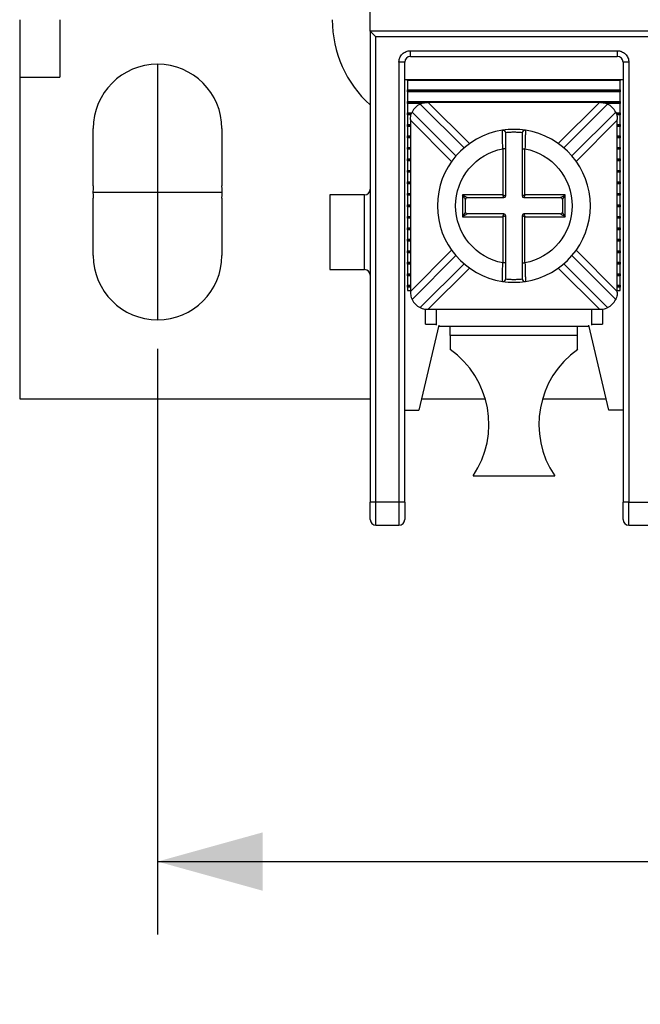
# Model space of a CAD drawing. Header units: inches. Extents: x 0 to 17, y 0 to 11.
# Tile 6 of 24: x 2.4 to 3.5, y 5.4 to 7.1. Entities that reach past the tile are written whole.
import ezdxf

# ---------------------------------------------------------------- set-up
doc = ezdxf.new("R2010")
doc.units = ezdxf.units.IN
doc.header["$MEASUREMENT"] = 0
doc.linetypes.add('SLD-Center', pattern=[0.75, 0.6, -0.05, 0.05, -0.05])
doc.linetypes.add('SLD-Solid', pattern=[0])
doc.layers.add('CENTER', color=40, linetype='SLD-Center')
doc.layers.add('DIMENSIONS', color=140, linetype='SLD-Solid', lineweight=25)
doc.styles.add('SLDTEXTSTYLE0', font='GOTHIC.TTF', dxfattribs={"width": 0.913})
doc.dimstyles.new('SLDDIMSTYLE0', dxfattribs={"dimtxt": 0.15, "dimasz": 0.18, "dimexe": 0, "dimexo": 0.0625, "dimgap": 0.0375, "dimtad": 0, "dimtih": 1, "dimtoh": 1, "dimrnd": 1e-09, "dimzin": 12, "dimdsep": 46, "dimtxsty": 'SLDTEXTSTYLE0', "dimsah": 1, "dimcen": 0.09, "dimadec": 0, "dimazin": 3, "dimtfac": 1, "dimtofl": 0, "dimtmove": 0, "dimatfit": 3, "dimfxl": 0, "dimfrac": 2, "dimtolj": 1, "dimtzin": 12, "dimarcsym": 0})

# ---------------------------------------------------------------- blocks, each defined once
blk = doc.blocks.new('_D_3')
at = {"layer": 'DIMENSIONS'}
for p, q in [((2.6761, 6.4945), (2.6761, 5.4913)), ((5.1958, 6.4945), (5.1958, 5.4913)), ((2.6761, 5.6163), (3.5648, 5.6163)), ((3.742, 5.6151), (3.6963, 5.6151)), ((3.6963, 5.6151), (3.6963, 5.377)), ((4.1299, 5.6151), (4.1756, 5.6151)), ((4.1756, 5.6151), (4.1756, 5.377)), ((5.1958, 5.6163), (4.3072, 5.6163)), ((3.6963, 5.377), (3.742, 5.377)), ((4.1756, 5.377), (4.1299, 5.377))]:
    blk.add_line(p, q, dxfattribs=at)
for points in [[(2.6761, 5.6163), (2.8561, 5.5663), (2.8561, 5.6663)], [(5.1958, 5.6163), (5.0158, 5.6663), (5.0158, 5.5663)]]:
    blk.add_solid(points, dxfattribs=at)
at = {"layer": 'DIMENSIONS', "char_height": 0.15, "attachment_point": 1, "style": 'SLDTEXTSTYLE0'}
for s, insert in [('2.52', (3.742, 5.8372)), ('64.0', (3.742, 5.5686))]:
    blk.add_mtext(s, dxfattribs=dict(at, insert=insert))

msp = doc.modelspace()

# ---------------------------------------------------------------- linework, layer by layer
for p, q in [((3.0403, 7.039), (3.0403, 7.0784)), ((2.4399, 7.0587), (2.4399, 6.9603)), ((2.5088, 7.0587), (2.5088, 6.9603)), ((3.0403, 7.039), (3.0403, 6.2319)), ((4.8317, 7.039), (3.0403, 7.039)), ((3.0502, 6.2319), (3.0502, 7.0292)), ((4.8218, 7.0292), (3.0502, 7.0292)), ((3.1092, 7.0055), (3.4635, 7.0055)), ((3.1092, 6.9957), (3.1092, 7.0055)), ((3.4635, 7.0055), (3.4635, 6.9957)), ((3.0895, 6.9858), (3.0895, 6.2319)), ((3.0994, 6.9858), (3.0895, 6.9858)), ((3.0994, 6.2319), (3.0994, 6.9858)), ((3.1092, 6.9957), (3.4635, 6.9957)), ((3.4734, 6.9858), (3.4734, 6.2319)), ((3.4832, 6.9858), (3.4734, 6.9858)), ((3.4832, 6.9858), (3.4832, 6.2319)), ((2.4399, 6.9603), (2.4399, 6.4091)), ((2.4399, 6.9603), (2.5088, 6.9603)), ((3.0994, 6.9563), (3.4734, 6.9563)), ((3.1043, 6.9547), (3.1043, 6.9563)), ((3.4685, 6.9547), (3.1043, 6.9547)), ((3.1043, 6.9547), (3.1043, 6.9383)), ((3.4685, 6.9563), (3.4685, 6.9547)), ((3.4685, 6.9383), (3.4685, 6.9547)), ((3.1043, 6.9383), (3.4685, 6.9383)), ((3.1043, 6.9366), (3.1043, 6.9383)), ((3.4685, 6.9366), (3.1043, 6.9366)), ((3.1043, 6.935), (3.1043, 6.9366)), ((3.4685, 6.935), (3.1043, 6.935)), ((3.1043, 6.935), (3.1043, 6.9186)), ((3.4685, 6.9383), (3.4685, 6.9366)), ((3.4685, 6.9366), (3.4685, 6.935)), ((3.4685, 6.9186), (3.4685, 6.935)), ((3.1043, 6.9186), (3.4685, 6.9186)), ((3.1043, 6.9169), (3.1043, 6.9186)), ((3.1382, 6.9169), (3.1043, 6.9169)), ((3.1043, 6.9153), (3.1043, 6.9169)), ((3.1398, 6.9169), (3.1382, 6.9169)), ((3.4329, 6.9169), (3.1398, 6.9169)), ((3.1398, 6.9169), (3.2103, 6.8465)), ((3.3624, 6.8465), (3.4329, 6.9169)), ((3.4345, 6.9169), (3.4329, 6.9169)), ((3.4685, 6.9169), (3.4345, 6.9169)), ((3.4685, 6.9186), (3.4685, 6.9169)), ((3.4685, 6.9169), (3.4685, 6.9153)), ((3.1287, 6.9153), (3.1043, 6.9153)), ((3.1043, 6.9153), (3.1043, 6.8989)), ((3.1871, 6.8252), (3.112, 6.9003)), ((3.1259, 6.9142), (3.201, 6.8391)), ((3.3718, 6.8391), (3.4469, 6.9142)), ((3.4608, 6.9003), (3.3857, 6.8252)), ((3.4685, 6.9153), (3.444, 6.9153)), ((3.4685, 6.8989), (3.4685, 6.9153)), ((3.1043, 6.8989), (3.1114, 6.8989)), ((3.1043, 6.8973), (3.1043, 6.8989)), ((3.1043, 6.8973), (3.1108, 6.8973)), ((3.1043, 6.8956), (3.1043, 6.8973)), ((3.1103, 6.8956), (3.1043, 6.8956)), ((3.1043, 6.8956), (3.1043, 6.8792)), ((3.1092, 6.8879), (3.1092, 6.8863)), ((3.1092, 6.8863), (3.1092, 6.5932)), ((3.1797, 6.8158), (3.1092, 6.8863)), ((3.4635, 6.8863), (3.393, 6.8158)), ((3.4614, 6.8989), (3.4685, 6.8989)), ((3.462, 6.8973), (3.4685, 6.8973)), ((3.4685, 6.8956), (3.4625, 6.8956)), ((3.4635, 6.8863), (3.4635, 6.8879)), ((3.4635, 6.5932), (3.4635, 6.8863)), ((3.4685, 6.8989), (3.4685, 6.8973)), ((3.4685, 6.8973), (3.4685, 6.8956)), ((3.4685, 6.8792), (3.4685, 6.8956)), ((2.5659, 6.7739), (2.5659, 6.8721)), ((2.7864, 6.8721), (2.7864, 6.7739)), ((3.1043, 6.8792), (3.1092, 6.8792)), ((3.1043, 6.8776), (3.1043, 6.8792)), ((3.1043, 6.8776), (3.1092, 6.8776)), ((3.1043, 6.8759), (3.1043, 6.8776)), ((3.1092, 6.8759), (3.1043, 6.8759)), ((3.1043, 6.8759), (3.1043, 6.8595)), ((3.2666, 6.8681), (3.2666, 6.8693)), ((3.3061, 6.8693), (3.3061, 6.8681)), ((3.4635, 6.8792), (3.4685, 6.8792)), ((3.4635, 6.8776), (3.4685, 6.8776)), ((3.4685, 6.8759), (3.4635, 6.8759)), ((3.4685, 6.8792), (3.4685, 6.8776)), ((3.4685, 6.8776), (3.4685, 6.8759)), ((3.4685, 6.8595), (3.4685, 6.8759)), ((3.1043, 6.8595), (3.1092, 6.8595)), ((3.1043, 6.8579), (3.1043, 6.8595)), ((3.1043, 6.8579), (3.1092, 6.8579)), ((3.1043, 6.8563), (3.1043, 6.8579)), ((3.1092, 6.8563), (3.1043, 6.8563)), ((3.1043, 6.8563), (3.1043, 6.8398)), ((3.4635, 6.8595), (3.4685, 6.8595)), ((3.4635, 6.8579), (3.4685, 6.8579)), ((3.4685, 6.8563), (3.4635, 6.8563)), ((3.4685, 6.8595), (3.4685, 6.8579)), ((3.4685, 6.8579), (3.4685, 6.8563)), ((3.4685, 6.8398), (3.4685, 6.8563)), ((3.1043, 6.8398), (3.1092, 6.8398)), ((3.1043, 6.8382), (3.1043, 6.8398)), ((3.1043, 6.8382), (3.1092, 6.8382)), ((3.1043, 6.8366), (3.1043, 6.8382)), ((3.1043, 6.8366), (3.1043, 6.8202)), ((3.1092, 6.8366), (3.1043, 6.8366)), ((3.2674, 6.8377), (3.2674, 6.7588)), ((3.2724, 6.8377), (3.2674, 6.8377)), ((3.2724, 6.7568), (3.2724, 6.8377)), ((3.3004, 6.8377), (3.3054, 6.8377)), ((3.3004, 6.8377), (3.3004, 6.7568)), ((3.3054, 6.7588), (3.3054, 6.8377)), ((3.4635, 6.8398), (3.4685, 6.8398)), ((3.4635, 6.8382), (3.4685, 6.8382)), ((3.4685, 6.8366), (3.4635, 6.8366)), ((3.4685, 6.8398), (3.4685, 6.8382)), ((3.4685, 6.8382), (3.4685, 6.8366)), ((3.4685, 6.8202), (3.4685, 6.8366)), ((3.1043, 6.8185), (3.1043, 6.8202)), ((3.1043, 6.8202), (3.1092, 6.8202)), ((3.1043, 6.8169), (3.1043, 6.8185)), ((3.1043, 6.8185), (3.1092, 6.8185)), ((3.1092, 6.8169), (3.1043, 6.8169)), ((3.1043, 6.8169), (3.1043, 6.8005)), ((3.4635, 6.8202), (3.4685, 6.8202)), ((3.4635, 6.8185), (3.4685, 6.8185)), ((3.4685, 6.8169), (3.4635, 6.8169)), ((3.4685, 6.8202), (3.4685, 6.8185)), ((3.4685, 6.8185), (3.4685, 6.8169)), ((3.4685, 6.8005), (3.4685, 6.8169)), ((3.1043, 6.7988), (3.1043, 6.8005)), ((3.1043, 6.8005), (3.1092, 6.8005)), ((3.1043, 6.7972), (3.1043, 6.7988)), ((3.1092, 6.7988), (3.1043, 6.7988)), ((3.4635, 6.8005), (3.4685, 6.8005)), ((3.4685, 6.7988), (3.4635, 6.7988)), ((3.4685, 6.8005), (3.4685, 6.7988)), ((3.4685, 6.7988), (3.4685, 6.7972)), ((3.1092, 6.7972), (3.1043, 6.7972)), ((3.1043, 6.7972), (3.1043, 6.7808)), ((3.4685, 6.7972), (3.4635, 6.7972)), ((3.4685, 6.7808), (3.4685, 6.7972)), ((3.1043, 6.7792), (3.1043, 6.7808)), ((3.1043, 6.7808), (3.1092, 6.7808)), ((3.1043, 6.7775), (3.1043, 6.7792)), ((3.1092, 6.7792), (3.1043, 6.7792)), ((3.1092, 6.7775), (3.1043, 6.7775)), ((3.1043, 6.7775), (3.1043, 6.7611)), ((3.4635, 6.7808), (3.4685, 6.7808)), ((3.4685, 6.7792), (3.4635, 6.7792)), ((3.4685, 6.7775), (3.4635, 6.7775)), ((3.4685, 6.7808), (3.4685, 6.7792)), ((3.4685, 6.7792), (3.4685, 6.7775)), ((3.4685, 6.7611), (3.4685, 6.7775)), ((2.5659, 6.6547), (2.5659, 6.7529)), ((2.7864, 6.7529), (2.7864, 6.6547)), ((3.0305, 6.7585), (2.9714, 6.7585)), ((2.9714, 6.7585), (2.9714, 6.6305)), ((3.0305, 6.6305), (3.0305, 6.7585)), ((3.1043, 6.7595), (3.1043, 6.7611)), ((3.1043, 6.7611), (3.1092, 6.7611)), ((3.1043, 6.7578), (3.1043, 6.7595)), ((3.1092, 6.7595), (3.1043, 6.7595)), ((3.1092, 6.7578), (3.1043, 6.7578)), ((3.1043, 6.7578), (3.1043, 6.7414)), ((3.2674, 6.7588), (3.1984, 6.7588)), ((3.1984, 6.7588), (3.1984, 6.7208)), ((3.2034, 6.7288), (3.2034, 6.7508)), ((3.2064, 6.7538), (3.2694, 6.7538)), ((3.3034, 6.7538), (3.3664, 6.7538)), ((3.3744, 6.7588), (3.3054, 6.7588)), ((3.3694, 6.7508), (3.3694, 6.7288)), ((3.3744, 6.7208), (3.3744, 6.7588)), ((3.4635, 6.7611), (3.4685, 6.7611)), ((3.4685, 6.7595), (3.4635, 6.7595)), ((3.4685, 6.7578), (3.4635, 6.7578)), ((3.4685, 6.7611), (3.4685, 6.7595)), ((3.4685, 6.7595), (3.4685, 6.7578)), ((3.4685, 6.7414), (3.4685, 6.7578)), ((3.1043, 6.7398), (3.1043, 6.7414)), ((3.1043, 6.7414), (3.1092, 6.7414)), ((3.1043, 6.7382), (3.1043, 6.7398)), ((3.1092, 6.7398), (3.1043, 6.7398)), ((3.1092, 6.7382), (3.1043, 6.7382)), ((3.1043, 6.7382), (3.1043, 6.7217)), ((3.4635, 6.7414), (3.4685, 6.7414)), ((3.4685, 6.7398), (3.4635, 6.7398)), ((3.4685, 6.7382), (3.4635, 6.7382)), ((3.4685, 6.7414), (3.4685, 6.7398)), ((3.4685, 6.7398), (3.4685, 6.7382)), ((3.4685, 6.7217), (3.4685, 6.7382)), ((3.1043, 6.7201), (3.1043, 6.7217)), ((3.1043, 6.7217), (3.1092, 6.7217)), ((3.1092, 6.7201), (3.1043, 6.7201)), ((3.1043, 6.7185), (3.1043, 6.7201)), ((3.1092, 6.7185), (3.1043, 6.7185)), ((3.1043, 6.7185), (3.1043, 6.702)), ((3.1984, 6.7208), (3.2674, 6.7208)), ((3.2694, 6.7258), (3.2064, 6.7258)), ((3.2674, 6.7208), (3.2674, 6.6419)), ((3.2724, 6.6419), (3.2724, 6.7228)), ((3.3004, 6.7228), (3.3004, 6.6419)), ((3.3664, 6.7258), (3.3034, 6.7258)), ((3.3054, 6.6419), (3.3054, 6.7208)), ((3.3054, 6.7208), (3.3744, 6.7208)), ((3.4635, 6.7217), (3.4685, 6.7217)), ((3.4685, 6.7201), (3.4635, 6.7201)), ((3.4685, 6.7185), (3.4635, 6.7185)), ((3.4685, 6.7217), (3.4685, 6.7201)), ((3.4685, 6.7201), (3.4685, 6.7185)), ((3.4685, 6.702), (3.4685, 6.7185)), ((3.1043, 6.7004), (3.1043, 6.702)), ((3.1043, 6.702), (3.1092, 6.702)), ((3.1043, 6.7004), (3.1092, 6.7004)), ((3.1043, 6.6988), (3.1043, 6.7004)), ((3.1092, 6.6988), (3.1043, 6.6988)), ((3.1043, 6.6988), (3.1043, 6.6824)), ((3.4635, 6.702), (3.4685, 6.702)), ((3.4635, 6.7004), (3.4685, 6.7004)), ((3.4685, 6.6988), (3.4635, 6.6988)), ((3.4685, 6.702), (3.4685, 6.7004)), ((3.4685, 6.7004), (3.4685, 6.6988)), ((3.4685, 6.6824), (3.4685, 6.6988)), ((3.1043, 6.6807), (3.1043, 6.6824)), ((3.1043, 6.6824), (3.1092, 6.6824)), ((3.1043, 6.6807), (3.1092, 6.6807)), ((3.1043, 6.6791), (3.1043, 6.6807)), ((3.4635, 6.6824), (3.4685, 6.6824)), ((3.4635, 6.6807), (3.4685, 6.6807)), ((3.4685, 6.6824), (3.4685, 6.6807)), ((3.4685, 6.6807), (3.4685, 6.6791)), ((3.1092, 6.6791), (3.1043, 6.6791)), ((3.1043, 6.6791), (3.1043, 6.6627)), ((3.1092, 6.5932), (3.1797, 6.6637)), ((3.393, 6.6637), (3.4635, 6.5932)), ((3.4685, 6.6791), (3.4635, 6.6791)), ((3.4685, 6.6627), (3.4685, 6.6791)), ((3.1043, 6.661), (3.1043, 6.6627)), ((3.1043, 6.6627), (3.1092, 6.6627)), ((3.1043, 6.661), (3.1092, 6.661)), ((3.1043, 6.6594), (3.1043, 6.661)), ((3.1092, 6.6594), (3.1043, 6.6594)), ((3.1043, 6.6594), (3.1043, 6.643)), ((3.112, 6.5793), (3.1871, 6.6544)), ((3.3857, 6.6544), (3.4608, 6.5793)), ((3.4635, 6.6627), (3.4685, 6.6627)), ((3.4635, 6.661), (3.4685, 6.661)), ((3.4685, 6.6594), (3.4635, 6.6594)), ((3.4685, 6.6627), (3.4685, 6.661)), ((3.4685, 6.661), (3.4685, 6.6594)), ((3.4685, 6.643), (3.4685, 6.6594)), ((2.9714, 6.6305), (3.0305, 6.6305)), ((3.1043, 6.643), (3.1092, 6.643)), ((3.1043, 6.6414), (3.1043, 6.643)), ((3.1043, 6.6414), (3.1092, 6.6414)), ((3.1043, 6.6397), (3.1043, 6.6414)), ((3.1092, 6.6397), (3.1043, 6.6397)), ((3.1043, 6.6397), (3.1043, 6.6233)), ((3.201, 6.6405), (3.1259, 6.5654)), ((3.2103, 6.6331), (3.1398, 6.5626)), ((3.2724, 6.6419), (3.2674, 6.6419)), ((3.3004, 6.6419), (3.3054, 6.6419)), ((3.4329, 6.5626), (3.3624, 6.6331)), ((3.4469, 6.5654), (3.3718, 6.6405)), ((3.4635, 6.643), (3.4685, 6.643)), ((3.4635, 6.6414), (3.4685, 6.6414)), ((3.4685, 6.6397), (3.4635, 6.6397)), ((3.4685, 6.643), (3.4685, 6.6414)), ((3.4685, 6.6414), (3.4685, 6.6397)), ((3.4685, 6.6233), (3.4685, 6.6397)), ((3.1043, 6.6233), (3.1092, 6.6233)), ((3.1043, 6.6217), (3.1043, 6.6233)), ((3.1043, 6.6217), (3.1092, 6.6217)), ((3.1043, 6.62), (3.1043, 6.6217)), ((3.1092, 6.62), (3.1043, 6.62)), ((3.1043, 6.62), (3.1043, 6.6036)), ((3.4635, 6.6233), (3.4685, 6.6233)), ((3.4635, 6.6217), (3.4685, 6.6217)), ((3.4685, 6.62), (3.4635, 6.62)), ((3.4685, 6.6233), (3.4685, 6.6217)), ((3.4685, 6.6217), (3.4685, 6.62)), ((3.4685, 6.6036), (3.4685, 6.62)), ((3.1043, 6.6036), (3.1092, 6.6036)), ((3.1043, 6.602), (3.1043, 6.6036)), ((3.1043, 6.602), (3.1092, 6.602)), ((3.1043, 6.6004), (3.1043, 6.602)), ((3.1092, 6.6004), (3.1043, 6.6004)), ((3.1043, 6.6004), (3.1043, 6.5945)), ((3.2666, 6.6103), (3.2666, 6.6115)), ((3.3061, 6.6115), (3.3061, 6.6103)), ((3.4635, 6.6036), (3.4685, 6.6036)), ((3.4635, 6.602), (3.4685, 6.602)), ((3.4685, 6.6004), (3.4635, 6.6004)), ((3.4685, 6.6036), (3.4685, 6.602)), ((3.4685, 6.602), (3.4685, 6.6004)), ((3.4685, 6.5945), (3.4685, 6.6004)), ((3.1043, 6.5945), (3.1092, 6.5945)), ((3.1092, 6.5932), (3.1092, 6.5916)), ((3.4635, 6.5945), (3.4685, 6.5945)), ((3.4635, 6.5916), (3.4635, 6.5932)), ((3.1348, 6.537), (3.1348, 6.5629)), ((3.1382, 6.5626), (3.1398, 6.5626)), ((3.1398, 6.5626), (3.4329, 6.5626)), ((3.1535, 6.5626), (3.1535, 6.5354)), ((3.4193, 6.5626), (3.4193, 6.5354)), ((3.4329, 6.5626), (3.4345, 6.5626)), ((3.438, 6.5629), (3.438, 6.537)), ((3.158, 6.5354), (3.1238, 6.3894)), ((3.1348, 6.537), (3.1535, 6.537)), ((3.4153, 6.5331), (3.1575, 6.5331)), ((3.1771, 6.5175), (3.1771, 6.5331)), ((3.3956, 6.5175), (3.3956, 6.5331)), ((3.449, 6.3894), (3.4147, 6.5354)), ((3.4193, 6.537), (3.438, 6.537)), ((3.3956, 6.5175), (3.1771, 6.5175)), ((3.1771, 6.5175), (3.1771, 6.4937)), ((3.3956, 6.4937), (3.3956, 6.5175)), ((2.4399, 6.4091), (3.0403, 6.4091)), ((3.1284, 6.4091), (3.2373, 6.4091)), ((3.3355, 6.4091), (3.4444, 6.4091)), ((3.0994, 6.3894), (3.1238, 6.3894)), ((3.4734, 6.3894), (3.449, 6.3894)), ((3.2165, 6.2772), (3.3563, 6.2772)), ((3.0502, 6.2319), (3.0403, 6.2319)), ((3.0895, 6.2319), (3.0502, 6.2319)), ((3.0502, 6.1925), (3.0502, 6.2319)), ((3.0994, 6.2319), (3.0895, 6.2319)), ((3.0895, 6.2319), (3.0895, 6.1925)), ((3.4832, 6.2319), (3.4734, 6.2319)), ((3.4832, 6.2319), (3.5226, 6.2319)), ((3.4832, 6.1925), (3.4832, 6.2319)), ((3.0502, 6.1925), (3.0895, 6.1925)), ((3.4832, 6.1925), (3.5226, 6.1925))]:
    msp.add_line(p, q)
at = {"flags": 128}
msp.add_lwpolyline([(3.0403, 7.039), (3.0405, 7.0388), (3.0411, 7.0382), (3.042, 7.0373), (3.0432, 7.0361), (3.0447, 7.0346), (3.0464, 7.0329), (3.0482, 7.0311), (3.0502, 7.0292)], dxfattribs=at)
for centre, radius, start, end in [((3.1722, 7.0587), 0.1969, 180, 227.9329), ((3.1092, 6.9858), 0.00984, 90, 180), ((3.4635, 6.9858), 0.00984, 0, 90), ((2.6761, 6.8721), 0.1102, 0, 180), ((3.1382, 6.8879), 0.029, 115.1598, 154.8402), ((3.4345, 6.8879), 0.029, 25.1598, 64.8402), ((3.2864, 6.7398), 0.131, 98.6729, 261.3271), ((3.2864, 6.7398), 0.131, 81.3271, 98.6729), ((3.2674, 6.8643), 0.005, 0, 98.6729), ((3.3054, 6.8643), 0.005, 81.3271, 180), ((3.2864, 6.7398), 0.131, 278.6729, 81.3271), ((2.6761, 6.7634), 0.1107, 174.5532, 185.4468), ((2.6761, 6.7634), 0.1107, 354.5532, 5.4468), ((3.0305, 6.7683), 0.00984, 270, 0), ((3.2064, 6.7508), 0.003, 90, 180), ((3.2694, 6.7568), 0.003, 270, 0), ((3.3034, 6.7568), 0.003, 180, 270), ((3.3664, 6.7508), 0.003, 0, 90), ((3.2064, 6.7288), 0.003, 180, 270), ((3.2694, 6.7228), 0.003, 0, 90), ((3.3034, 6.7228), 0.003, 90, 180), ((3.3664, 6.7288), 0.003, 270, 360), ((2.6761, 6.6547), 0.1102, 180, 0), ((3.0305, 6.6207), 0.00984, 0, 90), ((3.2674, 6.6152), 0.005, 261.3271, 360), ((3.3054, 6.6152), 0.005, 180, 278.6729), ((3.2864, 6.7398), 0.131, 261.3271, 278.6729), ((3.1382, 6.5916), 0.029, 205.1598, 244.8402), ((3.4345, 6.5916), 0.029, 295.1598, 334.8402), ((3.086, 6.3653), 0.1575, 325.9763, 54.6334), ((3.4868, 6.3653), 0.1575, 125.3666, 214.0237), ((3.0502, 6.2024), 0.00984, 180, 270), ((3.0895, 6.2024), 0.00984, 270, 0), ((3.4832, 6.2024), 0.00984, 180, 270)]:
    msp.add_arc(centre, radius, start, end)
for points, knots in [([(3.0895, 6.9858), (3.0896, 6.9867), (3.0896, 6.9883), (3.0901, 6.9908), (3.091, 6.9936), (3.0926, 6.9967), (3.0952, 6.9999), (3.0983, 7.0024), (3.1018, 7.0042), (3.1055, 7.0053), (3.108, 7.0055), (3.1092, 7.0055)], [0, 0, 0, 0, 0.0801151, 0.1597406, 0.2401519, 0.3697806, 0.5000923, 0.6297213, 0.7600334, 0.8798503, 1, 1, 1, 1]), ([(3.4635, 7.0055), (3.4644, 7.0055), (3.466, 7.0054), (3.4685, 7.005), (3.4713, 7.004), (3.4744, 7.0024), (3.4776, 6.9999), (3.4801, 6.9967), (3.4819, 6.9932), (3.483, 6.9896), (3.4832, 6.9871), (3.4832, 6.9858)], [0, 0, 0, 0, 0.080115, 0.159741, 0.240152, 0.369781, 0.500092, 0.629721, 0.760033, 0.87985, 1, 1, 1, 1]), ([(3.1259, 6.9142), (3.1259, 6.9142), (3.1272, 6.9149), (3.1318, 6.9163), (3.135, 6.9169), (3.1382, 6.9169)], [0, 0, 0, 0, 0.5, 0.5, 1, 1, 1, 1]), ([(3.4345, 6.9169), (3.4378, 6.9169), (3.4409, 6.9163), (3.4456, 6.9149), (3.4469, 6.9142), (3.4469, 6.9142)], [0, 0, 0, 0, 0.5, 0.5, 1, 1, 1, 1]), ([(3.1092, 6.8879), (3.1092, 6.8912), (3.1098, 6.8943), (3.1113, 6.899), (3.112, 6.9003), (3.112, 6.9003)], [0, 0, 0, 0, 0.5, 0.5, 1, 1, 1, 1]), ([(3.4608, 6.9003), (3.4608, 6.9003), (3.4615, 6.899), (3.4629, 6.8944), (3.4635, 6.8912), (3.4635, 6.8879)], [0, 0, 0, 0, 0.5, 0.5, 1, 1, 1, 1]), ([(3.2674, 6.8377), (3.2673, 6.8419), (3.267, 6.8502), (3.2668, 6.8605), (3.2667, 6.8669), (3.2666, 6.8678), (3.2666, 6.8681)], [0, 0, 0, 0, 0.288659, 0.575483, 0.860502, 1, 1, 1, 1]), ([(3.3061, 6.8681), (3.3061, 6.8678), (3.3061, 6.8669), (3.306, 6.8605), (3.3057, 6.8502), (3.3055, 6.8419), (3.3054, 6.8377)], [0, 0, 0, 0, 0.140275, 0.425037, 0.711602, 1, 1, 1, 1]), ([(3.3004, 6.865), (3.2981, 6.8652), (3.2934, 6.8657), (3.2864, 6.8658), (3.2793, 6.8657), (3.2747, 6.8652), (3.2723, 6.865)], [0, 0, 0, 0, 0.250392, 0.5, 0.749608, 1, 1, 1, 1]), ([(3.2724, 6.8377), (3.2724, 6.8446), (3.2724, 6.8515), (3.2724, 6.8614), (3.2724, 6.8643), (3.2724, 6.8643)], [0, 0, 0, 0, 0.5, 0.5, 1, 1, 1, 1]), ([(3.3004, 6.8643), (3.3004, 6.8643), (3.3004, 6.8614), (3.3004, 6.8516), (3.3004, 6.8447), (3.3004, 6.8377)], [0, 0, 0, 0, 0.5, 0.5, 1, 1, 1, 1]), ([(3.1866, 6.7398), (3.1866, 6.7629), (3.1947, 6.7854), (3.2242, 6.8211), (3.2446, 6.8333), (3.2674, 6.8377)], [0, 0, 0, 0, 0.5, 0.5, 1, 1, 1, 1]), ([(3.3054, 6.8377), (3.3281, 6.8333), (3.3486, 6.8211), (3.3781, 6.7854), (3.3861, 6.7629), (3.3861, 6.7166), (3.3781, 6.6942), (3.3486, 6.6585), (3.3281, 6.6463), (3.3054, 6.6419)], [0, 0, 0, 0, 0.25, 0.25, 0.5, 0.5, 0.75, 0.75, 1, 1, 1, 1]), ([(3.2034, 6.7508), (3.2034, 6.7508), (3.2033, 6.7509), (3.203, 6.7514), (3.2025, 6.7521), (3.2017, 6.7534), (3.2004, 6.7557), (3.1991, 6.7576), (3.1984, 6.7588)], [0, 0, 0, 0, 0.082227, 0.174015, 0.280699, 0.40572, 0.640959, 1, 1, 1, 1]), ([(3.1984, 6.7588), (3.199, 6.7584), (3.2002, 6.7576), (3.2018, 6.7566), (3.203, 6.7559), (3.2042, 6.7551), (3.2053, 6.7545), (3.2062, 6.7539), (3.2063, 6.7538), (3.2064, 6.7538)], [0, 0, 0, 0, 0.195411, 0.359659, 0.492868, 0.595285, 0.757522, 0.888982, 1, 1, 1, 1]), ([(3.2674, 6.7588), (3.2678, 6.7586), (3.2685, 6.7583), (3.2695, 6.7579), (3.2703, 6.7576), (3.2712, 6.7572), (3.2722, 6.7569), (3.2723, 6.7568), (3.2724, 6.7568)], [0, 0, 0, 0, 0.160526, 0.299538, 0.417061, 0.513165, 0.765648, 1, 1, 1, 1]), ([(3.2694, 6.7538), (3.2694, 6.7538), (3.2693, 6.7539), (3.2691, 6.7544), (3.2688, 6.7553), (3.2682, 6.7567), (3.2677, 6.758), (3.2674, 6.7588)], [0, 0, 0, 0, 0.155102, 0.317633, 0.488974, 0.701984, 1, 1, 1, 1]), ([(3.3004, 6.7568), (3.3004, 6.7568), (3.3005, 6.7568), (3.301, 6.757), (3.3019, 6.7574), (3.3033, 6.758), (3.3046, 6.7585), (3.3054, 6.7588)], [0, 0, 0, 0, 0.155102, 0.317633, 0.488974, 0.701984, 1, 1, 1, 1]), ([(3.3054, 6.7588), (3.3052, 6.7584), (3.3049, 6.7576), (3.3045, 6.7566), (3.3042, 6.7558), (3.3038, 6.7549), (3.3035, 6.754), (3.3034, 6.7539), (3.3034, 6.7538)], [0, 0, 0, 0, 0.1605263, 0.2995376, 0.4170609, 0.5131653, 0.7656485, 1, 1, 1, 1]), ([(3.3664, 6.7538), (3.3664, 6.7538), (3.3665, 6.7538), (3.367, 6.7541), (3.3677, 6.7546), (3.369, 6.7554), (3.3713, 6.7568), (3.3732, 6.758), (3.3744, 6.7588)], [0, 0, 0, 0, 0.0822268, 0.1740152, 0.2806991, 0.4057205, 0.6409585, 1, 1, 1, 1]), ([(3.3744, 6.7588), (3.374, 6.7581), (3.3732, 6.757), (3.3722, 6.7554), (3.3715, 6.7541), (3.3707, 6.7529), (3.37, 6.7519), (3.3695, 6.751), (3.3694, 6.7508), (3.3694, 6.7508)], [0, 0, 0, 0, 0.195411, 0.359659, 0.492868, 0.595285, 0.757522, 0.888982, 1, 1, 1, 1]), ([(3.2674, 6.6419), (3.2446, 6.6463), (3.2242, 6.6585), (3.1947, 6.6942), (3.1866, 6.7166), (3.1866, 6.7398)], [0, 0, 0, 0, 0.5, 0.5, 1, 1, 1, 1]), ([(3.1984, 6.7208), (3.1988, 6.7214), (3.1995, 6.7226), (3.2005, 6.7242), (3.2013, 6.7254), (3.202, 6.7266), (3.2027, 6.7277), (3.2033, 6.7286), (3.2033, 6.7287), (3.2034, 6.7288)], [0, 0, 0, 0, 0.195411, 0.359659, 0.492868, 0.595285, 0.757522, 0.888982, 1, 1, 1, 1]), ([(3.2064, 6.7258), (3.2063, 6.7258), (3.2063, 6.7257), (3.2058, 6.7254), (3.205, 6.725), (3.2037, 6.7241), (3.2015, 6.7228), (3.1996, 6.7215), (3.1984, 6.7208)], [0, 0, 0, 0, 0.082227, 0.174015, 0.280699, 0.40572, 0.640959, 1, 1, 1, 1]), ([(3.2674, 6.7208), (3.2675, 6.7212), (3.2678, 6.7219), (3.2682, 6.7229), (3.2686, 6.7237), (3.2689, 6.7246), (3.2693, 6.7256), (3.2693, 6.7257), (3.2694, 6.7258)], [0, 0, 0, 0, 0.160526, 0.299538, 0.417061, 0.513165, 0.765648, 1, 1, 1, 1]), ([(3.2724, 6.7228), (3.2723, 6.7228), (3.2723, 6.7227), (3.2718, 6.7225), (3.2709, 6.7222), (3.2694, 6.7216), (3.2681, 6.7211), (3.2674, 6.7208)], [0, 0, 0, 0, 0.155102, 0.317633, 0.488974, 0.701984, 1, 1, 1, 1]), ([(3.3054, 6.7208), (3.305, 6.7209), (3.3042, 6.7212), (3.3032, 6.7216), (3.3024, 6.722), (3.3015, 6.7223), (3.3006, 6.7227), (3.3005, 6.7228), (3.3004, 6.7228)], [0, 0, 0, 0, 0.160526, 0.299538, 0.417061, 0.513165, 0.765648, 1, 1, 1, 1]), ([(3.3034, 6.7258), (3.3034, 6.7258), (3.3034, 6.7257), (3.3036, 6.7252), (3.304, 6.7243), (3.3046, 6.7228), (3.3051, 6.7215), (3.3054, 6.7208)], [0, 0, 0, 0, 0.155102, 0.317633, 0.488974, 0.701984, 1, 1, 1, 1]), ([(3.3744, 6.7208), (3.3737, 6.7212), (3.3726, 6.7219), (3.371, 6.7229), (3.3697, 6.7237), (3.3685, 6.7244), (3.3675, 6.7251), (3.3666, 6.7257), (3.3664, 6.7257), (3.3664, 6.7258)], [0, 0, 0, 0, 0.195411, 0.359659, 0.492868, 0.595285, 0.757522, 0.888982, 1, 1, 1, 1]), ([(3.3694, 6.7288), (3.3694, 6.7288), (3.3694, 6.7287), (3.3697, 6.7282), (3.3702, 6.7274), (3.371, 6.7262), (3.3724, 6.7239), (3.3736, 6.722), (3.3744, 6.7208)], [0, 0, 0, 0, 0.082227, 0.174015, 0.280699, 0.40572, 0.640959, 1, 1, 1, 1]), ([(3.2666, 6.6115), (3.2666, 6.6118), (3.2667, 6.6126), (3.2668, 6.6191), (3.267, 6.6294), (3.2673, 6.6377), (3.2674, 6.6419)], [0, 0, 0, 0, 0.140275, 0.425037, 0.711602, 1, 1, 1, 1]), ([(3.2724, 6.6152), (3.2724, 6.6152), (3.2724, 6.6182), (3.2724, 6.628), (3.2724, 6.6349), (3.2724, 6.6419)], [0, 0, 0, 0, 0.5, 0.5, 1, 1, 1, 1]), ([(3.3004, 6.6419), (3.3004, 6.6349), (3.3004, 6.628), (3.3004, 6.6182), (3.3004, 6.6152), (3.3004, 6.6152)], [0, 0, 0, 0, 0.5, 0.5, 1, 1, 1, 1]), ([(3.3054, 6.6419), (3.3055, 6.6377), (3.3057, 6.6294), (3.306, 6.6191), (3.3061, 6.6126), (3.3061, 6.6118), (3.3061, 6.6115)], [0, 0, 0, 0, 0.288659, 0.575483, 0.860502, 1, 1, 1, 1]), ([(3.2723, 6.6146), (3.2747, 6.6143), (3.2793, 6.6139), (3.2864, 6.6137), (3.2934, 6.6139), (3.2981, 6.6143), (3.3004, 6.6146)], [0, 0, 0, 0, 0.2503915, 0.5, 0.7496085, 1, 1, 1, 1]), ([(3.1092, 6.5916), (3.1092, 6.5884), (3.1098, 6.5852), (3.1113, 6.5806), (3.112, 6.5793), (3.112, 6.5793)], [0, 0, 0, 0, 0.5, 0.5, 1, 1, 1, 1]), ([(3.4635, 6.5916), (3.4635, 6.5884), (3.4629, 6.5852), (3.4615, 6.5806), (3.4608, 6.5793), (3.4608, 6.5793)], [0, 0, 0, 0, 0.5, 0.5, 1, 1, 1, 1]), ([(3.1259, 6.5654), (3.1259, 6.5654), (3.1272, 6.5647), (3.1318, 6.5632), (3.135, 6.5626), (3.1382, 6.5626)], [0, 0, 0, 0, 0.5, 0.5, 1, 1, 1, 1]), ([(3.4345, 6.5626), (3.4378, 6.5626), (3.4409, 6.5632), (3.4456, 6.5647), (3.4469, 6.5654), (3.4469, 6.5654)], [0, 0, 0, 0, 0.5, 0.5, 1, 1, 1, 1])]:
    msp.add_open_spline(points, degree=3, knots=knots)
for points in [[(3.0403, 6.2024), (3.0403, 6.2024), (3.0403, 6.2156), (3.0403, 6.2319)], [(3.0994, 6.2319), (3.0994, 6.2156), (3.0994, 6.2024), (3.0994, 6.2024)], [(3.4734, 6.2024), (3.4734, 6.2024), (3.4734, 6.2156), (3.4734, 6.2319)]]:
    msp.add_open_spline(points, degree=3)
at = {"layer": 'CENTER'}
for p, q in [((2.6761, 6.9823), (2.6761, 6.5445)), ((2.5654, 6.7634), (2.7869, 6.7634))]:
    msp.add_line(p, q, dxfattribs=at)

# ---------------------------------------------------------------- dimensions: what is measured, and where the dimension line sits
at = {"layer": 'DIMENSIONS'}
dim = msp.add_linear_dim(base=(5.1958, 5.6163), p1=(2.6761, 6.5445), p2=(5.1958, 6.5445), dimstyle='SLDDIMSTYLE0', dxfattribs=at)
dim.commit()
dim.dimension.update_dxf_attribs({"geometry": '_D_3', "text_midpoint": (3.936, 5.6163), "dimtype": 160})

doc.saveas('drawing.dxf')
